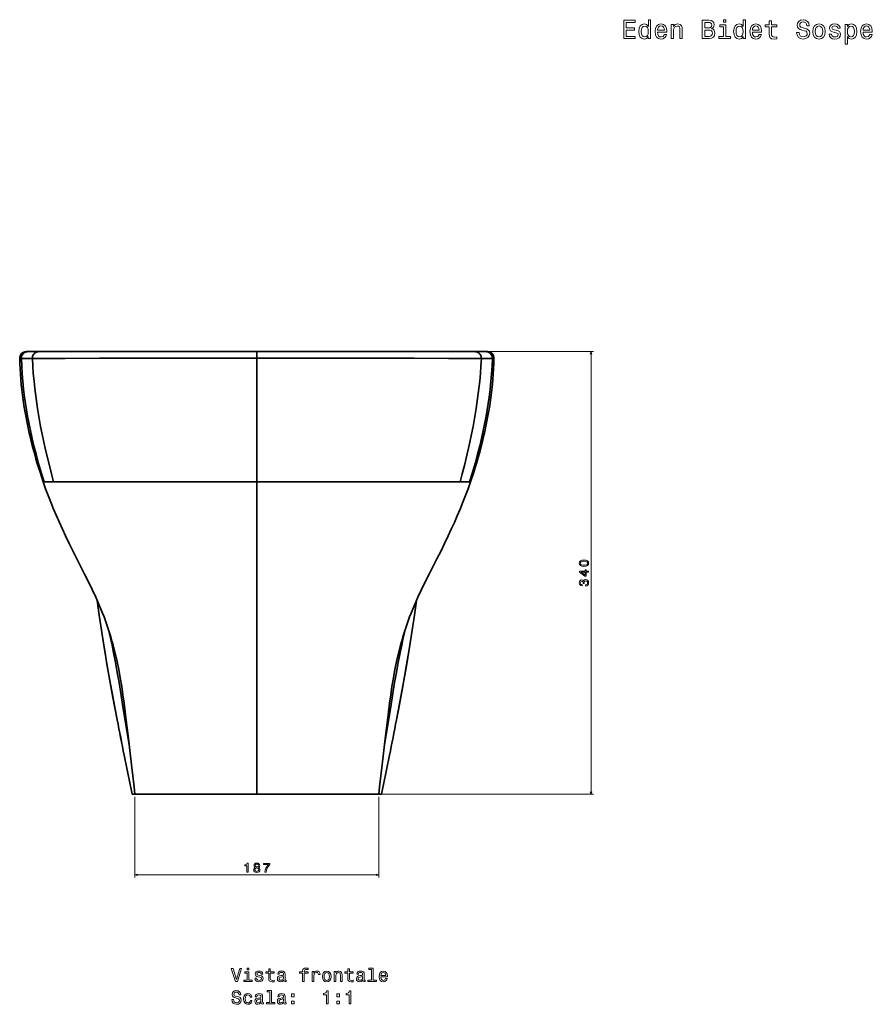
# Model space of a CAD drawing. Extents: x 412 to 1722, y -10 to 1563.
# Tile 3 of 4: x 412 to 1067, y 807 to 1563. Entities that reach past the tile are written whole.
import ezdxf

# ---------------------------------------------------------------- set-up
doc = ezdxf.new("R2010")
doc.units = 0

msp = doc.modelspace()

# ---------------------------------------------------------------- linework, layer by layer
at = {"color": 7, "lineweight": 35, "ltscale": 0.031511}
for p, q in [((413.61, 1302.79), (412.35, 1302.83)), ((412.35, 1302.83), (413.61, 1302.79)), ((775.39, 1302.79), (776.65, 1302.83)), ((776.65, 1302.83), (775.39, 1302.79))]:
    msp.add_line(p, q, dxfattribs=at)
at = {"color": 7, "lineweight": 35, "ltscale": 0.00017395}
for p, q in [((417.34, 1307.95), (417.35, 1307.95)), ((417.34, 1307.95), (417.35, 1307.95)), ((771.66, 1307.95), (771.65, 1307.95)), ((771.66, 1307.95), (771.65, 1307.95))]:
    msp.add_line(p, q, dxfattribs=at)
at = {"color": 7, "lineweight": 35, "ltscale": 0.001826}
for p, q in [((417.34, 1307.95), (417.42, 1307.95)), ((771.66, 1307.95), (771.58, 1307.95))]:
    msp.add_line(p, q, dxfattribs=at)
at = {"color": 7, "lineweight": 35, "ltscale": 0.042068}
msp.add_line((417.35, 1307.95), (419.03, 1307.95), dxfattribs=at)
at = {"color": 7, "lineweight": 35, "ltscale": 0.067277}
msp.add_line((420.04, 1307.95), (417.35, 1307.95), dxfattribs=at)
at = {"color": 7, "lineweight": 35, "ltscale": 0.016321}
msp.add_line((418.59, 1307.95), (417.94, 1307.95), dxfattribs=at)
at = {"color": 7, "lineweight": 35, "ltscale": 0.208732}
for p, q in [((426.94, 1307.95), (418.59, 1307.95)), ((418.59, 1307.95), (426.94, 1307.95))]:
    msp.add_line(p, q, dxfattribs=at)
at = {"color": 7, "lineweight": 35, "ltscale": 0.03702}
msp.add_line((421.52, 1307.95), (420.04, 1307.95), dxfattribs=at)
at = {"color": 7, "lineweight": 35, "ltscale": 0.000750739}
msp.add_line((421.49, 1307.95), (421.52, 1307.95), dxfattribs=at)
at = {"color": 7, "lineweight": 35, "ltscale": 0.000749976}
msp.add_line((421.49, 1307.95), (421.52, 1307.95), dxfattribs=at)
at = {"color": 7, "lineweight": 35, "ltscale": 0.42083}
for p, q in [((438.35, 1307.95), (421.52, 1307.95)), ((750.65, 1307.95), (767.48, 1307.95))]:
    msp.add_line(p, q, dxfattribs=at)
at = {"color": 7, "lineweight": 35, "ltscale": 0.043826}
msp.add_line((428.69, 1307.95), (426.94, 1307.95), dxfattribs=at)
at = {"color": 7, "lineweight": 35}
for p, q in [((426.94, 1307.95), (594.5, 1307.95)), ((467.27, 1307.95), (438.35, 1307.95)), ((449.9, 1307.95), (594.5, 1307.95)), ((549.22, 1307.95), (454.58, 1307.95)), ((477.51, 1307.95), (594.5, 1307.95)), ((594.5, 1307.95), (492.89, 1307.95)), ((594.5, 1307.95), (549.22, 1307.95)), ((739.1, 1307.95), (594.5, 1307.95)), ((594.5, 1307.95), (639.78, 1307.95)), ((594.5, 1307.95), (711.49, 1307.95)), ((762.06, 1307.95), (594.5, 1307.95)), ((594.5, 1302.89), (594.5, 1207.95)), ((594.5, 1302.89), (594.5, 1207.95)), ((677.81, 1307.95), (630.47, 1307.95)), ((639.78, 1307.95), (734.42, 1307.95)), ((721.73, 1307.95), (750.65, 1307.95)), ((438.39, 1207.95), (594.5, 1207.95)), ((594.5, 1207.95), (438.39, 1207.95)), ((750.61, 1207.95), (594.5, 1207.95)), ((594.5, 967.95), (594.5, 1207.95)), ((594.5, 967.95), (594.5, 1207.95)), ((594.5, 1207.95), (750.61, 1207.95)), ((500.89, 967.95), (527.71, 967.95)), ((527.71, 967.95), (500.89, 967.95)), ((527.71, 967.95), (594.5, 967.95)), ((594.5, 967.95), (527.71, 967.95)), ((594.5, 967.95), (661.29, 967.95)), ((594.5, 967.95), (661.29, 967.95)), ((661.29, 967.95), (688, 967.95)), ((661.29, 967.95), (688.11, 967.95))]:
    msp.add_line(p, q, dxfattribs=at)
at = {"color": 7, "lineweight": 35, "ltscale": 0.080019}
msp.add_line((433.05, 1307.95), (429.85, 1307.95), dxfattribs=at)
at = {"color": 7, "lineweight": 35, "ltscale": 0.351453}
msp.add_line((448.81, 1307.95), (434.75, 1307.95), dxfattribs=at)
at = {"color": 7, "lineweight": 35, "ltscale": 0.000929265}
for p, q in [((454.61, 1307.95), (454.58, 1307.95)), ((454.58, 1307.95), (454.61, 1307.95)), ((734.42, 1307.95), (734.39, 1307.95)), ((734.39, 1307.95), (734.42, 1307.95))]:
    msp.add_line(p, q, dxfattribs=at)
at = {"color": 7, "lineweight": 35, "ltscale": 0.256163}
for p, q in [((467.27, 1307.95), (477.51, 1307.95)), ((711.49, 1307.95), (721.73, 1307.95))]:
    msp.add_line(p, q, dxfattribs=at)
at = {"color": 7, "lineweight": 35, "ltscale": 0.069872}
msp.add_line((479.01, 1307.95), (476.22, 1307.95), dxfattribs=at)
at = {"color": 7, "lineweight": 35, "ltscale": 0.4375}
for p, q in [((577, 1307.95), (594.5, 1307.95)), ((594.5, 1307.95), (612, 1307.95))]:
    msp.add_line(p, q, dxfattribs=at)
at = {"color": 7, "lineweight": 35, "ltscale": 0.435089}
msp.add_line((611.9, 1307.95), (594.5, 1307.95), dxfattribs=at)
at = {"color": 7, "lineweight": 35, "ltscale": 0.126401}
msp.add_line((594.5, 1302.89), (594.5, 1307.95), dxfattribs=at)
msp.add_line((594.5, 1302.89), (594.5, 1307.95), dxfattribs=at)
at = {"color": 7, "lineweight": 35, "ltscale": 0.148174}
msp.add_line((696.12, 1307.95), (690.19, 1307.95), dxfattribs=at)
at = {"color": 7, "lineweight": 35, "ltscale": 0.133913}
msp.add_line((712.78, 1307.95), (707.43, 1307.95), dxfattribs=at)
at = {"color": 7, "lineweight": 35, "ltscale": 0.053018}
msp.add_line((724.98, 1307.95), (722.86, 1307.95), dxfattribs=at)
at = {"color": 7, "lineweight": 35, "ltscale": 0.045717}
msp.add_line((738.07, 1307.95), (736.24, 1307.95), dxfattribs=at)
at = {"color": 7, "lineweight": 35, "ltscale": 0.365387}
msp.add_line((754.81, 1307.95), (740.19, 1307.95), dxfattribs=at)
at = {"color": 7, "lineweight": 13}
for p, q in [((752.65, 1307.95), (853.17, 1307.95)), ((851.17, 967.95), (851.17, 1307.95)), ((690.11, 967.95), (853.17, 967.95))]:
    msp.add_line(p, q, dxfattribs=at)
at = {"color": 7, "lineweight": 35, "ltscale": 0.057973}
msp.add_line((758.28, 1307.95), (755.96, 1307.95), dxfattribs=at)
at = {"color": 7, "lineweight": 35, "ltscale": 0.043835}
msp.add_line((762.06, 1307.95), (760.31, 1307.95), dxfattribs=at)
at = {"color": 7, "lineweight": 35, "ltscale": 0.208731}
msp.add_line((770.41, 1307.95), (762.06, 1307.95), dxfattribs=at)
at = {"color": 7, "lineweight": 35, "ltscale": 0.077869}
msp.add_line((770.41, 1307.95), (767.29, 1307.95), dxfattribs=at)
at = {"color": 7, "lineweight": 35, "ltscale": 0.037021}
msp.add_line((767.48, 1307.95), (768.96, 1307.95), dxfattribs=at)
at = {"color": 7, "lineweight": 35, "ltscale": 0.067276}
msp.add_line((768.96, 1307.95), (771.65, 1307.95), dxfattribs=at)
at = {"color": 7, "lineweight": 35, "ltscale": 0.031137}
msp.add_line((770.41, 1307.95), (771.65, 1307.95), dxfattribs=at)
at = {"color": 7, "lineweight": 35, "ltscale": 0.00312}
msp.add_line((771.6, 1307.95), (771.48, 1307.95), dxfattribs=at)
at = {"color": 7, "lineweight": 35, "ltscale": 0.019283}
for p, q in [((430.4, 1207.95), (431.17, 1207.95)), ((758.6, 1207.95), (757.83, 1207.95))]:
    msp.add_line(p, q, dxfattribs=at)
at = {"color": 7, "lineweight": 35, "ltscale": 0.019281}
for p, q in [((431.17, 1207.95), (430.4, 1207.95)), ((757.83, 1207.95), (758.6, 1207.95))]:
    msp.add_line(p, q, dxfattribs=at)
at = {"color": 7, "lineweight": 35, "ltscale": 0.18054}
for p, q in [((431.17, 1207.95), (438.39, 1207.95)), ((438.39, 1207.95), (431.17, 1207.95))]:
    msp.add_line(p, q, dxfattribs=at)
at = {"color": 7, "lineweight": 35, "ltscale": 0.180539}
for p, q in [((757.83, 1207.95), (750.61, 1207.95)), ((750.61, 1207.95), (757.83, 1207.95))]:
    msp.add_line(p, q, dxfattribs=at)
at = {"color": 7, "lineweight": 35, "ltscale": 0.055467}
for p, q in [((498.67, 967.95), (500.89, 967.95)), ((500.89, 967.95), (498.67, 967.95)), ((688.11, 967.95), (690.33, 967.95)), ((688.11, 967.95), (690.33, 967.95))]:
    msp.add_line(p, q, dxfattribs=at)
at = {"color": 8, "lineweight": 13}
for p, q in [((500.89, 965.95), (500.89, 903.98)), ((688.11, 965.95), (688.11, 903.98)), ((500.89, 905.98), (688.11, 905.98))]:
    msp.add_line(p, q, dxfattribs=at)
at = {"color": 7, "lineweight": 35, "ltscale": 0.067914}
msp.add_line((544.14, 967.95), (541.43, 967.95), dxfattribs=at)
at = {"color": 7, "lineweight": 35, "ltscale": 0.096626}
msp.add_line((570.59, 967.95), (566.73, 967.95), dxfattribs=at)
at = {"color": 7, "lineweight": 35, "ltscale": 0.096637}
msp.add_line((618.41, 967.95), (622.27, 967.95), dxfattribs=at)
at = {"color": 7, "lineweight": 35, "ltscale": 0.067906}
msp.add_line((644.86, 967.95), (647.57, 967.95), dxfattribs=at)
at = {"color": 7, "lineweight": 13}
for points in [[(876.34, 1548.52), (885.21, 1548.52), (885.21, 1550.21), (878.19, 1550.21), (878.19, 1554.95), (884.45, 1554.95), (884.45, 1556.63), (878.19, 1556.63), (878.19, 1560.82), (885.05, 1560.82), (885.05, 1562.52), (876.34, 1562.52)], [(895.2, 1550.19), (895.2, 1548.52), (896.97, 1548.52), (896.97, 1563), (895.22, 1563), (895.22, 1557.7), (893.87, 1559.23), (893.04, 1559.59), (892.09, 1559.73), (890.38, 1559.33), (889.04, 1558.2), (888.18, 1556.39), (887.87, 1553.95), (888.18, 1551.5), (889.04, 1549.67), (890.38, 1548.52), (892.09, 1548.14), (893.04, 1548.28), (893.89, 1548.64)], [(902.24, 1553.42), (909.34, 1553.42), (909.36, 1554.25), (909.04, 1556.57), (908.15, 1558.3), (906.74, 1559.35), (904.86, 1559.73), (903.02, 1559.33), (901.61, 1558.2), (900.7, 1556.37), (900.38, 1553.95), (900.68, 1551.46), (901.59, 1549.65), (902.98, 1548.52), (904.8, 1548.14), (906.37, 1548.4), (907.66, 1549.08), (908.61, 1550.17), (909.16, 1551.63), (907.4, 1551.63), (907.04, 1550.82), (906.51, 1550.21), (905.02, 1549.73), (903.87, 1549.95), (903, 1550.66), (902.44, 1551.81), (902.24, 1553.36)], [(912.83, 1548.52), (914.6, 1548.52), (914.6, 1554.77), (914.79, 1556.2), (915.37, 1557.25), (916.28, 1557.9), (917.49, 1558.14), (918.46, 1557.94), (919.06, 1557.39), (919.36, 1556.49), (919.47, 1555.28), (919.47, 1548.52), (921.24, 1548.52), (921.24, 1555.64), (921.16, 1557.07), (920.8, 1558.26), (919.61, 1559.35), (917.75, 1559.73), (916.72, 1559.59), (915.85, 1559.21), (915.11, 1558.56), (914.52, 1557.7), (914.52, 1559.35), (912.83, 1559.35)], [(943.81, 1556.08), (945.23, 1557.25), (945.59, 1558.04), (945.71, 1559.01), (945.45, 1560.52), (944.66, 1561.61), (943.39, 1562.28), (941.62, 1562.52), (936.63, 1562.52), (936.63, 1548.52), (941.9, 1548.52), (943.77, 1548.8), (945.17, 1549.63), (946.03, 1550.94), (946.34, 1552.71), (946.15, 1553.9), (945.67, 1554.89), (944.88, 1555.62)], [(941.23, 1556.71), (938.49, 1556.71), (938.49, 1560.84), (941.39, 1560.84), (942.48, 1560.72), (943.25, 1560.36), (943.71, 1559.73), (943.87, 1558.81), (943.69, 1557.88), (943.21, 1557.23), (942.38, 1556.83)], [(954.69, 1550.01), (954.69, 1558.99), (950.13, 1558.99), (950.13, 1557.48), (952.91, 1557.48), (952.91, 1550.01), (949.28, 1550.01), (949.28, 1548.52), (958.36, 1548.52), (958.36, 1550.01)], [(954.75, 1563), (952.87, 1563), (952.87, 1560.99), (954.75, 1560.99)], [(968.06, 1550.19), (968.06, 1548.52), (969.84, 1548.52), (969.84, 1563), (968.08, 1563), (968.08, 1557.7), (966.73, 1559.23), (965.9, 1559.59), (964.96, 1559.73), (963.24, 1559.33), (961.91, 1558.2), (961.04, 1556.39), (960.74, 1553.95), (961.04, 1551.5), (961.91, 1549.67), (963.24, 1548.52), (964.96, 1548.14), (965.9, 1548.28), (966.75, 1548.64)], [(975.1, 1553.42), (982.2, 1553.42), (982.22, 1554.25), (981.9, 1556.57), (981.01, 1558.3), (979.6, 1559.35), (977.72, 1559.73), (975.89, 1559.33), (974.48, 1558.2), (973.57, 1556.37), (973.25, 1553.95), (973.55, 1551.46), (974.46, 1549.65), (975.85, 1548.52), (977.66, 1548.14), (979.24, 1548.4), (980.53, 1549.08), (981.48, 1550.17), (982.02, 1551.63), (980.27, 1551.63), (979.9, 1550.82), (979.38, 1550.21), (977.89, 1549.73), (976.74, 1549.95), (975.87, 1550.66), (975.3, 1551.81), (975.1, 1553.36)], [(988.07, 1557.48), (988.07, 1552.05), (988.19, 1550.29), (988.76, 1549.08), (989.89, 1548.38), (991.81, 1548.14), (993.9, 1548.24), (993.9, 1549.77), (992.37, 1549.65), (990.98, 1549.81), (990.23, 1550.31), (989.91, 1551.16), (989.85, 1552.35), (989.85, 1557.48), (993.9, 1557.48), (993.9, 1558.99), (989.85, 1558.99), (989.85, 1562.16), (988.07, 1562.16), (988.07, 1558.99), (985.01, 1558.99), (985.01, 1557.48)], [(1010.97, 1553.14), (1009.13, 1553.14), (1009.54, 1551), (1010.55, 1549.43), (1012.1, 1548.48), (1014.2, 1548.14), (1016.28, 1548.46), (1017.83, 1549.35), (1018.82, 1550.74), (1019.18, 1552.57), (1018.88, 1554.23), (1018.03, 1555.3), (1016.66, 1556), (1014.82, 1556.53), (1013.25, 1556.91), (1012.22, 1557.35), (1011.64, 1558), (1011.45, 1559.01), (1011.64, 1559.92), (1012.16, 1560.6), (1012.97, 1561.07), (1014.08, 1561.23), (1015.21, 1561.03), (1016.09, 1560.48), (1016.68, 1559.57), (1016.96, 1558.34), (1018.8, 1558.34), (1018.8, 1558.38), (1018.47, 1560.28), (1017.53, 1561.69), (1016.03, 1562.58), (1014.02, 1562.88), (1012.2, 1562.58), (1010.79, 1561.73), (1009.88, 1560.42), (1009.56, 1558.73), (1009.82, 1557.21), (1010.59, 1556.18), (1011.8, 1555.5), (1013.45, 1554.97), (1015.09, 1554.51), (1016.32, 1554.07), (1017.06, 1553.42), (1017.32, 1552.37), (1017.08, 1551.3), (1016.46, 1550.5), (1015.51, 1549.99), (1014.28, 1549.83), (1012.91, 1550.05), (1011.86, 1550.7), (1011.19, 1551.75)], [(1021.6, 1553.93), (1021.92, 1551.46), (1022.85, 1549.65), (1024.32, 1548.52), (1026.3, 1548.14), (1028.26, 1548.52), (1029.73, 1549.63), (1030.66, 1551.44), (1031, 1553.93), (1030.66, 1556.39), (1029.73, 1558.22), (1028.26, 1559.33), (1026.3, 1559.73), (1024.32, 1559.33), (1022.85, 1558.2), (1021.92, 1556.39)], [(1039.57, 1554.83), (1037.86, 1555.24), (1036.59, 1555.7), (1036.17, 1556.65), (1036.29, 1557.31), (1036.71, 1557.8), (1037.4, 1558.1), (1038.38, 1558.22), (1039.33, 1558.1), (1040.08, 1557.74), (1040.56, 1557.19), (1040.77, 1556.47), (1042.5, 1556.47), (1042.5, 1556.51), (1042.2, 1557.82), (1041.37, 1558.85), (1040.08, 1559.49), (1038.38, 1559.73), (1036.67, 1559.49), (1035.42, 1558.83), (1034.63, 1557.84), (1034.39, 1556.59), (1034.57, 1555.38), (1035.14, 1554.53), (1036.06, 1553.93), (1037.42, 1553.5), (1039.39, 1553.02), (1040.6, 1552.51), (1040.93, 1552.11), (1041.05, 1551.5), (1040.87, 1550.76), (1040.38, 1550.19), (1039.6, 1549.83), (1038.55, 1549.71), (1037.44, 1549.83), (1036.63, 1550.25), (1036.08, 1550.94), (1035.86, 1551.89), (1034.15, 1551.89), (1034.43, 1550.27), (1035.26, 1549.1), (1036.57, 1548.4), (1038.38, 1548.14), (1040.28, 1548.4), (1041.67, 1549.1), (1042.52, 1550.23), (1042.82, 1551.71), (1042.6, 1552.98), (1041.98, 1553.84), (1040.95, 1554.41)], [(1048.09, 1557.68), (1048.09, 1559.35), (1046.31, 1559.35), (1046.31, 1544.32), (1048.09, 1544.32), (1048.09, 1550.17), (1048.71, 1549.22), (1049.42, 1548.6), (1051.19, 1548.14), (1052.89, 1548.52), (1054.22, 1549.67), (1055.09, 1551.48), (1055.41, 1553.95), (1055.09, 1556.39), (1054.22, 1558.2), (1052.89, 1559.33), (1051.19, 1559.73), (1050.23, 1559.61), (1049.4, 1559.23), (1048.69, 1558.58)], [(1060.11, 1553.42), (1067.21, 1553.42), (1067.23, 1554.25), (1066.91, 1556.57), (1066.02, 1558.3), (1064.61, 1559.35), (1062.73, 1559.73), (1060.9, 1559.33), (1059.49, 1558.2), (1058.58, 1556.37), (1058.26, 1553.95), (1058.56, 1551.46), (1059.47, 1549.65), (1060.86, 1548.52), (1062.67, 1548.14), (1064.25, 1548.4), (1065.54, 1549.08), (1066.49, 1550.17), (1067.03, 1551.63), (1065.28, 1551.63), (1064.91, 1550.82), (1064.39, 1550.21), (1062.89, 1549.73), (1061.74, 1549.95), (1060.88, 1550.66), (1060.31, 1551.81), (1060.11, 1553.36)], [(892.39, 1558.14), (893.56, 1557.86), (894.45, 1557.07), (894.98, 1555.76), (895.18, 1553.95), (894.98, 1552.11), (894.45, 1550.8), (893.56, 1549.99), (892.39, 1549.73), (891.28, 1549.99), (890.44, 1550.8), (889.87, 1552.13), (889.69, 1553.95), (889.87, 1555.74), (890.44, 1557.05), (891.28, 1557.86)], [(902.24, 1554.91), (902.46, 1556.31), (903, 1557.33), (903.83, 1557.96), (904.92, 1558.18), (905.99, 1557.96), (906.82, 1557.33), (907.32, 1556.31), (907.5, 1554.91)], [(941.68, 1550.19), (938.49, 1550.19), (938.49, 1555.01), (941.49, 1555.01), (942.77, 1554.87), (943.67, 1554.45), (944.22, 1553.72), (944.4, 1552.67), (944.22, 1551.56), (943.71, 1550.8), (942.87, 1550.33)], [(965.26, 1558.14), (966.43, 1557.86), (967.32, 1557.07), (967.84, 1555.76), (968.04, 1553.95), (967.84, 1552.11), (967.32, 1550.8), (966.43, 1549.99), (965.26, 1549.73), (964.15, 1549.99), (963.3, 1550.8), (962.74, 1552.13), (962.55, 1553.95), (962.74, 1555.74), (963.3, 1557.05), (964.15, 1557.86)], [(975.1, 1554.91), (975.32, 1556.31), (975.87, 1557.33), (976.7, 1557.96), (977.79, 1558.18), (978.85, 1557.96), (979.68, 1557.33), (980.19, 1556.31), (980.37, 1554.91)], [(1023.42, 1553.95), (1023.6, 1555.76), (1024.16, 1557.07), (1025.07, 1557.88), (1026.3, 1558.16), (1027.51, 1557.88), (1028.42, 1557.09), (1028.98, 1555.76), (1029.19, 1553.95), (1028.98, 1552.11), (1028.42, 1550.78), (1027.51, 1549.97), (1026.3, 1549.71), (1025.07, 1549.97), (1024.16, 1550.78), (1023.6, 1552.11)], [(1050.89, 1549.73), (1049.7, 1549.99), (1048.83, 1550.8), (1048.29, 1552.11), (1048.11, 1553.95), (1048.29, 1555.76), (1048.83, 1557.07), (1049.7, 1557.86), (1050.89, 1558.14), (1051.98, 1557.86), (1052.85, 1557.05), (1053.39, 1555.74), (1053.6, 1553.95), (1053.39, 1552.13), (1052.85, 1550.8), (1051.98, 1549.99)], [(1060.11, 1554.91), (1060.33, 1556.31), (1060.88, 1557.33), (1061.7, 1557.96), (1062.79, 1558.18), (1063.86, 1557.96), (1064.69, 1557.33), (1065.19, 1556.31), (1065.38, 1554.91)], [(845.75, 1142.99), (847.33, 1143.14), (848.46, 1143.61), (849.15, 1144.37), (849.37, 1145.42), (849.15, 1146.46), (848.46, 1147.21), (847.33, 1147.68), (845.75, 1147.84), (844.17, 1147.68), (843.55, 1147.48), (843.03, 1147.21), (842.35, 1146.46), (842.12, 1145.42), (842.35, 1144.37), (843.04, 1143.61), (844.17, 1143.14)], [(845.75, 1143.95), (844.53, 1144.04), (843.65, 1144.29), (843.13, 1144.74), (842.95, 1145.42), (843.13, 1146.08), (843.65, 1146.54), (844.53, 1146.79), (845.75, 1146.87), (846.98, 1146.79), (847.86, 1146.54), (848.37, 1146.08), (848.54, 1145.42), (848.37, 1144.74), (847.86, 1144.29), (846.98, 1144.04)], [(849.17, 1138.5), (849.17, 1139.41), (847.43, 1139.41), (847.43, 1140.41), (846.62, 1140.41), (846.62, 1139.41), (842.32, 1139.41), (842.32, 1138.49), (846.54, 1135.42), (847.43, 1135.42), (847.43, 1138.5)], [(846.62, 1136.27), (843.49, 1138.5), (846.62, 1138.5)], [(846.97, 1127.93), (847.04, 1127.93), (848.01, 1128.09), (848.73, 1128.57), (849.2, 1129.31), (849.37, 1130.3), (849.2, 1131.35), (848.75, 1132.14), (848.05, 1132.64), (847.14, 1132.82), (846.54, 1132.74), (846.06, 1132.52), (845.69, 1132.16), (845.41, 1131.67), (844.87, 1132.33), (844, 1132.56), (843.22, 1132.41), (842.62, 1131.98), (842.25, 1131.27), (842.12, 1130.3), (842.28, 1129.39), (842.72, 1128.7), (843.43, 1128.24), (844.37, 1128.09), (844.44, 1128.09), (844.44, 1128.99), (843.79, 1129.07), (843.33, 1129.33), (843.04, 1129.76), (842.94, 1130.35), (843.02, 1130.88), (843.24, 1131.26), (843.58, 1131.49), (844.04, 1131.58), (844.54, 1131.49), (844.87, 1131.25), (845.07, 1130.83), (845.13, 1130.25), (845.12, 1129.86), (845.92, 1129.86), (845.9, 1130.35), (845.99, 1130.99), (846.23, 1131.46), (846.62, 1131.74), (847.14, 1131.84), (847.72, 1131.73), (848.16, 1131.44), (848.43, 1130.98), (848.52, 1130.36), (848.42, 1129.73), (848.12, 1129.26), (847.63, 1128.97), (846.97, 1128.86)], [(581.34, 834.08), (578.84, 825.57), (576.26, 834.08), (574.89, 834.08), (578.12, 824.07), (579.56, 824.07), (582.71, 834.08)], [(588.45, 834.41), (587.11, 834.41), (587.11, 832.97), (588.45, 832.97)], [(603.58, 830.47), (603.58, 826.59), (603.66, 825.34), (604.07, 824.47), (604.87, 823.97), (606.24, 823.8), (607.74, 823.87), (607.74, 824.96), (606.65, 824.88), (605.65, 824.99), (605.12, 825.35), (604.89, 825.96), (604.85, 826.81), (604.85, 830.47), (607.74, 830.47), (607.74, 831.55), (604.85, 831.55), (604.85, 833.81), (603.58, 833.81), (603.58, 831.55), (601.39, 831.55), (601.39, 830.47)], [(629.66, 830.47), (629.66, 824.07), (630.93, 824.07), (630.93, 830.47), (633.81, 830.47), (633.81, 831.55), (630.93, 831.55), (630.93, 832.02), (631.03, 832.6), (631.36, 832.99), (631.92, 833.22), (632.73, 833.31), (633.81, 833.25), (633.81, 834.34), (632.44, 834.41), (631.2, 834.29), (630.34, 833.9), (629.82, 833.22), (629.66, 832.25), (629.66, 831.55), (627.34, 831.55), (627.34, 830.47)], [(664.3, 830.47), (664.3, 826.59), (664.38, 825.34), (664.79, 824.47), (665.6, 823.97), (666.96, 823.8), (668.46, 823.87), (668.46, 824.96), (667.37, 824.88), (666.37, 824.99), (665.84, 825.35), (665.61, 825.96), (665.57, 826.81), (665.57, 830.47), (668.46, 830.47), (668.46, 831.55), (665.57, 831.55), (665.57, 833.81), (664.3, 833.81), (664.3, 831.55), (662.11, 831.55), (662.11, 830.47)], [(682.47, 833.35), (682.47, 825.14), (679.86, 825.14), (679.86, 824.07), (686.33, 824.07), (686.33, 825.14), (683.74, 825.14), (683.74, 834.41), (680.48, 834.41), (680.48, 833.35)], [(588.4, 825.14), (588.4, 831.55), (585.15, 831.55), (585.15, 830.47), (587.14, 830.47), (587.14, 825.14), (584.54, 825.14), (584.54, 824.07), (591.03, 824.07), (591.03, 825.14)], [(596.99, 828.58), (595.77, 828.87), (594.86, 829.2), (594.56, 829.88), (594.64, 830.35), (594.95, 830.7), (595.44, 830.91), (596.14, 831), (596.82, 830.91), (597.35, 830.65), (597.7, 830.27), (597.84, 829.75), (599.08, 829.75), (599.08, 829.78), (598.87, 830.71), (598.28, 831.45), (597.35, 831.91), (596.14, 832.08), (594.92, 831.91), (594.02, 831.43), (593.46, 830.73), (593.29, 829.83), (593.42, 828.97), (593.82, 828.36), (594.49, 827.93), (595.45, 827.63), (596.86, 827.28), (597.73, 826.92), (597.96, 826.63), (598.04, 826.2), (597.91, 825.67), (597.57, 825.27), (597.01, 825.01), (596.26, 824.92), (595.47, 825.01), (594.89, 825.31), (594.5, 825.8), (594.34, 826.48), (593.12, 826.48), (593.32, 825.32), (593.91, 824.49), (594.85, 823.98), (596.14, 823.8), (597.5, 823.98), (598.49, 824.49), (599.1, 825.29), (599.31, 826.35), (599.15, 827.25), (598.71, 827.87), (597.97, 828.28)], [(615.15, 825.08), (615.15, 825.03), (615.22, 824.54), (615.44, 824.2), (616.34, 823.92), (617.05, 824.04), (617.05, 825.02), (616.75, 824.98), (616.34, 825.16), (616.27, 825.74), (616.27, 829.75), (616.1, 830.77), (615.6, 831.49), (614.72, 831.92), (613.48, 832.08), (612.27, 831.91), (611.37, 831.42), (610.81, 830.65), (610.62, 829.65), (610.62, 829.56), (611.76, 829.56), (611.86, 830.16), (612.18, 830.6), (612.7, 830.86), (613.43, 830.96), (614.14, 830.88), (614.64, 830.67), (614.95, 830.29), (615.05, 829.78), (614.99, 829.17), (614.76, 828.87), (614.18, 828.72), (613.1, 828.61), (611.86, 828.35), (610.98, 827.89), (610.47, 827.17), (610.31, 826.1), (610.45, 825.15), (610.9, 824.44), (611.62, 824), (612.61, 823.84), (613.95, 824.14)], [(615, 826.78), (614.83, 826.03), (614.37, 825.45), (613.68, 825.08), (612.83, 824.95), (612.28, 825.02), (611.89, 825.25), (611.65, 825.65), (611.57, 826.22), (611.63, 826.72), (611.86, 827.08), (612.79, 827.48), (613.95, 827.66), (615, 828)], [(637.05, 824.07), (638.32, 824.07), (638.32, 828.49), (638.45, 829.56), (638.84, 830.32), (639.47, 830.78), (640.32, 830.94), (640.96, 830.84), (641.43, 830.55), (641.72, 830.06), (641.82, 829.4), (643.1, 829.4), (642.93, 830.57), (642.45, 831.4), (641.66, 831.91), (640.58, 832.08), (639.85, 831.97), (639.21, 831.68), (638.65, 831.19), (638.2, 830.52), (638.2, 831.81), (637.05, 831.81)], [(644.87, 827.93), (645.11, 826.17), (645.77, 824.88), (646.82, 824.07), (648.23, 823.8), (649.63, 824.07), (650.68, 824.86), (651.34, 826.16), (651.59, 827.93), (651.34, 829.69), (650.68, 831), (649.63, 831.79), (648.23, 832.08), (646.82, 831.79), (645.77, 830.99), (645.11, 829.69)], [(646.17, 827.95), (646.3, 829.24), (646.7, 830.18), (647.35, 830.75), (648.23, 830.96), (649.1, 830.75), (649.74, 830.19), (650.15, 829.24), (650.29, 827.95), (650.15, 826.63), (649.74, 825.68), (649.1, 825.11), (648.23, 824.92), (647.35, 825.11), (646.7, 825.68), (646.3, 826.63)], [(653.92, 824.07), (655.19, 824.07), (655.19, 828.54), (655.32, 829.56), (655.74, 830.31), (656.39, 830.77), (657.25, 830.94), (657.94, 830.8), (658.38, 830.41), (658.59, 829.76), (658.66, 828.9), (658.66, 824.07), (659.93, 824.07), (659.93, 829.16), (659.87, 830.18), (659.62, 831.03), (658.77, 831.81), (657.44, 832.08), (656.7, 831.98), (656.09, 831.71), (655.55, 831.24), (655.13, 830.63), (655.13, 831.81), (653.92, 831.81)], [(675.87, 825.08), (675.87, 825.03), (675.94, 824.54), (676.16, 824.2), (677.06, 823.92), (677.77, 824.04), (677.77, 825.02), (677.47, 824.98), (677.06, 825.16), (676.99, 825.74), (676.99, 829.75), (676.82, 830.77), (676.32, 831.49), (675.44, 831.92), (674.2, 832.08), (672.99, 831.91), (672.09, 831.42), (671.53, 830.65), (671.34, 829.65), (671.34, 829.56), (672.48, 829.56), (672.58, 830.16), (672.9, 830.6), (673.42, 830.86), (674.15, 830.96), (674.86, 830.88), (675.36, 830.67), (675.67, 830.29), (675.77, 829.78), (675.71, 829.17), (675.48, 828.87), (674.9, 828.72), (673.82, 828.61), (672.58, 828.35), (671.7, 827.89), (671.19, 827.17), (671.03, 826.1), (671.17, 825.15), (671.62, 824.44), (672.34, 824), (673.33, 823.84), (674.67, 824.14)], [(675.72, 826.78), (675.55, 826.03), (675.09, 825.45), (674.4, 825.08), (673.55, 824.95), (673, 825.02), (672.61, 825.25), (672.37, 825.65), (672.3, 826.22), (672.35, 826.72), (672.58, 827.08), (673.51, 827.48), (674.67, 827.66), (675.72, 828)], [(689.73, 827.57), (694.8, 827.57), (694.82, 828.16), (694.59, 829.82), (693.95, 831.06), (692.94, 831.81), (691.6, 832.08), (690.29, 831.79), (689.28, 830.99), (688.64, 829.67), (688.4, 827.95), (688.62, 826.17), (689.27, 824.88), (690.26, 824.07), (691.56, 823.8), (692.68, 823.98), (693.61, 824.47), (694.28, 825.25), (694.67, 826.29), (693.42, 826.29), (693.16, 825.71), (692.79, 825.28), (691.72, 824.93), (690.9, 825.09), (690.28, 825.6), (689.87, 826.42), (689.73, 827.53)], [(689.73, 828.64), (689.89, 829.63), (690.28, 830.37), (690.87, 830.81), (691.65, 830.97), (692.41, 830.81), (693, 830.37), (693.36, 829.63), (693.49, 828.64)], [(576.56, 810.09), (575.25, 810.09), (575.54, 808.56), (576.26, 807.44), (577.37, 806.76), (578.87, 806.52), (580.35, 806.75), (581.46, 807.38), (582.17, 808.38), (582.43, 809.69), (582.21, 810.87), (581.6, 811.63), (580.62, 812.14), (579.31, 812.51), (578.19, 812.79), (577.45, 813.1), (577.04, 813.56), (576.91, 814.29), (577.04, 814.93), (577.41, 815.42), (577.99, 815.75), (578.78, 815.87), (579.59, 815.73), (580.22, 815.34), (580.64, 814.69), (580.84, 813.81), (582.15, 813.81), (582.15, 813.84), (581.92, 815.19), (581.24, 816.2), (580.18, 816.84), (578.74, 817.05), (577.44, 816.84), (576.43, 816.23), (575.78, 815.29), (575.55, 814.08), (575.74, 813), (576.29, 812.27), (577.15, 811.78), (578.33, 811.4), (579.5, 811.07), (580.38, 810.75), (580.91, 810.29), (581.1, 809.54), (580.93, 808.78), (580.48, 808.2), (579.8, 807.84), (578.92, 807.73), (577.94, 807.89), (577.19, 808.35), (576.72, 809.1)], [(604.4, 816.07), (604.4, 807.86), (601.79, 807.86), (601.79, 806.79), (608.26, 806.79), (608.26, 807.86), (605.67, 807.86), (605.67, 817.14), (602.41, 817.14), (602.41, 816.07)], [(589.46, 811.97), (590.71, 811.97), (590.45, 813.12), (589.83, 814.03), (588.87, 814.59), (587.61, 814.8), (586.23, 814.52), (585.18, 813.71), (584.51, 812.4), (584.28, 810.64), (584.5, 808.9), (585.15, 807.6), (586.17, 806.79), (587.57, 806.52), (588.81, 806.73), (589.77, 807.34), (590.44, 808.29), (590.72, 809.56), (589.51, 809.56), (589.3, 808.75), (588.89, 808.15), (588.32, 807.77), (587.61, 807.66), (586.73, 807.84), (586.1, 808.42), (585.71, 809.36), (585.58, 810.68), (585.71, 811.98), (586.11, 812.92), (586.76, 813.49), (587.61, 813.69), (588.36, 813.56), (588.92, 813.23), (589.3, 812.69)], [(597.8, 807.8), (597.8, 807.76), (597.87, 807.27), (598.09, 806.92), (599, 806.65), (599.7, 806.76), (599.7, 807.74), (599.4, 807.7), (599, 807.89), (598.92, 808.46), (598.92, 812.47), (598.75, 813.49), (598.25, 814.21), (597.37, 814.65), (596.13, 814.8), (594.92, 814.63), (594.02, 814.14), (593.46, 813.38), (593.28, 812.37), (593.28, 812.28), (594.41, 812.28), (594.51, 812.89), (594.83, 813.32), (595.35, 813.58), (596.09, 813.68), (596.79, 813.61), (597.3, 813.39), (597.6, 813.02), (597.7, 812.5), (597.64, 811.89), (597.41, 811.59), (596.83, 811.45), (595.75, 811.33), (594.51, 811.07), (593.64, 810.61), (593.12, 809.89), (592.96, 808.82), (593.1, 807.87), (593.55, 807.17), (594.27, 806.72), (595.26, 806.56), (596.6, 806.86)], [(597.66, 809.5), (597.48, 808.75), (597.02, 808.18), (596.33, 807.8), (595.48, 807.67), (594.93, 807.74), (594.54, 807.97), (594.3, 808.38), (594.23, 808.94), (594.28, 809.44), (594.51, 809.8), (595.44, 810.21), (596.6, 810.38), (597.66, 810.73)], [(615.15, 807.8), (615.15, 807.76), (615.22, 807.27), (615.44, 806.92), (616.34, 806.65), (617.05, 806.76), (617.05, 807.74), (616.75, 807.7), (616.34, 807.89), (616.27, 808.46), (616.27, 812.47), (616.1, 813.49), (615.6, 814.21), (614.72, 814.65), (613.48, 814.8), (612.27, 814.63), (611.37, 814.14), (610.81, 813.38), (610.62, 812.37), (610.62, 812.28), (611.76, 812.28), (611.86, 812.89), (612.18, 813.32), (612.7, 813.58), (613.43, 813.68), (614.14, 813.61), (614.64, 813.39), (614.95, 813.02), (615.05, 812.5), (614.99, 811.89), (614.76, 811.59), (614.18, 811.45), (613.1, 811.33), (611.86, 811.07), (610.98, 810.61), (610.47, 809.89), (610.31, 808.82), (610.45, 807.87), (610.9, 807.17), (611.62, 806.72), (612.61, 806.56), (613.95, 806.86)], [(615, 809.5), (614.83, 808.75), (614.37, 808.18), (613.68, 807.8), (612.83, 807.67), (612.28, 807.74), (611.89, 807.97), (611.65, 808.38), (611.57, 808.94), (611.63, 809.44), (611.86, 809.8), (612.79, 810.21), (613.95, 810.38), (615, 810.73)], [(621.21, 812.38), (623.2, 812.38), (623.2, 814.53), (621.21, 814.53)], [(647.97, 806.79), (649.28, 806.79), (649.28, 816.86), (648.3, 816.86), (648.04, 815.99), (647.53, 815.39), (646.73, 815.05), (645.64, 814.93), (645.64, 813.91), (647.97, 813.91)], [(655.91, 812.38), (657.9, 812.38), (657.9, 814.53), (655.91, 814.53)], [(665.32, 806.79), (666.63, 806.79), (666.63, 816.86), (665.65, 816.86), (665.39, 815.99), (664.87, 815.39), (664.08, 815.05), (662.99, 814.93), (662.99, 813.91), (665.32, 813.91)], [(621.21, 806.79), (623.2, 806.79), (623.2, 808.94), (621.21, 808.94)], [(655.91, 806.79), (657.9, 806.79), (657.9, 808.94), (655.91, 808.94)]]:
    msp.add_lwpolyline(points, close=True, dxfattribs=at)
at = {"color": 7, "lineweight": 35}
for points in [[(412.35, 1302.83), (412.47, 1298.8), (412.66, 1294.78), (412.9, 1290.75), (413.21, 1286.73), (413.58, 1282.7), (414, 1278.67), (414.48, 1274.65), (415.02, 1270.64), (415.61, 1266.61), (416.26, 1262.59), (416.97, 1258.59), (417.72, 1254.59), (418.53, 1250.62), (419.38, 1246.66), (420.28, 1242.72), (421.23, 1238.8), (422.26, 1234.75), (423.34, 1230.71), (424.47, 1226.71), (425.63, 1222.76), (426.78, 1218.99), (427.95, 1215.28), (430.4, 1207.95)], [(413.61, 1302.79), (413.65, 1303.59), (413.81, 1304.38), (414.1, 1305.12), (414.51, 1305.82), (415.02, 1306.44), (415.63, 1306.97), (416.31, 1307.39), (417.05, 1307.7), (417.83, 1307.89), (418.59, 1307.95)], [(413.61, 1302.79), (413.65, 1303.59), (413.81, 1304.38), (414.1, 1305.12), (414.51, 1305.82), (415.02, 1306.44), (415.63, 1306.97), (416.31, 1307.39), (417.05, 1307.7), (417.83, 1307.89), (418.59, 1307.95)], [(413.61, 1302.79), (413.86, 1296.84), (414.23, 1290.89), (414.74, 1284.95), (415.36, 1279.02), (416.1, 1273.1), (416.8, 1268.17), (417.57, 1263.26), (418.42, 1258.35), (419.1, 1254.68), (419.82, 1251.02), (421.37, 1243.73), (423.07, 1236.48), (424.91, 1229.28), (426.87, 1222.12), (428.96, 1215.01), (431.17, 1207.95)], [(422.07, 1302.69), (415.26, 1302.75), (413.61, 1302.79)], [(413.61, 1302.79), (413.86, 1296.84), (414.23, 1290.89), (414.74, 1284.95), (415.36, 1279.02), (416.1, 1273.1), (416.8, 1268.17), (417.57, 1263.26), (418.42, 1258.35), (419.1, 1254.68), (419.82, 1251.02), (421.37, 1243.73), (423.07, 1236.48), (424.91, 1229.28), (426.87, 1222.12), (428.96, 1215.01), (431.17, 1207.95)], [(413.61, 1302.79), (417.65, 1302.72), (422.07, 1302.69)], [(422.07, 1302.69), (422.09, 1303.5), (422.25, 1304.3), (422.52, 1305.06), (422.92, 1305.77), (423.42, 1306.4), (424.01, 1306.94), (424.69, 1307.38), (425.42, 1307.7), (426.19, 1307.89), (426.94, 1307.95)], [(422.07, 1302.69), (422.09, 1303.5), (422.25, 1304.3), (422.52, 1305.06), (422.92, 1305.77), (423.42, 1306.4), (424.01, 1306.94), (424.69, 1307.38), (425.42, 1307.7), (426.19, 1307.89), (426.94, 1307.95)], [(594.5, 1302.89), (537.13, 1302.87), (473.76, 1302.84), (440.44, 1302.76), (428.45, 1302.69), (422.07, 1302.69)], [(422.07, 1302.69), (429.2, 1302.7), (447.39, 1302.78), (485.22, 1302.85), (528.18, 1302.87), (582.93, 1302.89), (594.5, 1302.89)], [(422.07, 1302.69), (422.39, 1296.9), (422.81, 1291.12), (423.34, 1285.35), (423.96, 1279.58), (424.43, 1275.74), (424.94, 1271.9), (426.07, 1264.24), (427.34, 1256.6), (428.45, 1250.52), (429.65, 1244.45), (430.91, 1238.42), (431.91, 1233.91), (432.95, 1229.42), (435.11, 1220.49), (436.73, 1214.2), (438.39, 1207.95)], [(422.07, 1302.69), (422.39, 1296.9), (422.81, 1291.12), (423.34, 1285.35), (423.96, 1279.58), (424.43, 1275.74), (424.94, 1271.9), (426.07, 1264.24), (427.34, 1256.6), (428.45, 1250.52), (429.65, 1244.45), (430.91, 1238.42), (431.91, 1233.91), (432.95, 1229.42), (435.11, 1220.49), (436.73, 1214.2), (438.39, 1207.95)], [(594.5, 1302.89), (651.87, 1302.87), (715.24, 1302.84), (748.56, 1302.76), (760.55, 1302.69), (766.93, 1302.69)], [(672.99, 1302.86), (610.96, 1302.89), (594.5, 1302.89)], [(766.93, 1302.69), (759.8, 1302.7), (741.61, 1302.78), (703.78, 1302.85), (674.3, 1302.86)], [(766.93, 1302.69), (766.61, 1296.9), (766.19, 1291.12), (765.66, 1285.35), (765.04, 1279.58), (764.57, 1275.74), (764.06, 1271.9), (762.93, 1264.24), (761.66, 1256.6), (760.55, 1250.52), (759.35, 1244.45), (758.09, 1238.42), (757.09, 1233.91), (756.05, 1229.42), (753.89, 1220.49), (752.27, 1214.2), (750.61, 1207.95)], [(766.93, 1302.69), (766.61, 1296.9), (766.19, 1291.12), (765.66, 1285.35), (765.04, 1279.58), (764.57, 1275.74), (764.06, 1271.9), (762.93, 1264.24), (761.66, 1256.6), (760.55, 1250.52), (759.35, 1244.45), (758.09, 1238.42), (757.09, 1233.91), (756.05, 1229.42), (753.89, 1220.49), (752.27, 1214.2), (750.61, 1207.95)], [(775.39, 1302.79), (775.14, 1296.84), (774.77, 1290.89), (774.26, 1284.95), (773.64, 1279.02), (772.9, 1273.1), (772.2, 1268.17), (771.43, 1263.26), (770.58, 1258.35), (769.9, 1254.68), (769.18, 1251.02), (767.63, 1243.73), (765.93, 1236.48), (764.09, 1229.28), (762.13, 1222.12), (760.04, 1215.01), (757.83, 1207.95)], [(775.39, 1302.79), (775.14, 1296.84), (774.77, 1290.89), (774.26, 1284.95), (773.64, 1279.02), (772.9, 1273.1), (772.2, 1268.17), (771.43, 1263.26), (770.58, 1258.35), (769.9, 1254.68), (769.18, 1251.02), (767.63, 1243.73), (765.93, 1236.48), (764.09, 1229.28), (762.13, 1222.12), (760.04, 1215.01), (757.83, 1207.95)], [(776.65, 1302.83), (776.53, 1298.8), (776.34, 1294.78), (776.1, 1290.75), (775.79, 1286.73), (775.42, 1282.7), (775, 1278.67), (774.52, 1274.65), (773.98, 1270.64), (773.39, 1266.61), (772.74, 1262.59), (772.03, 1258.59), (771.28, 1254.59), (770.47, 1250.62), (769.62, 1246.66), (768.72, 1242.72), (767.77, 1238.8), (766.74, 1234.75), (765.66, 1230.71), (764.53, 1226.71), (763.37, 1222.76), (762.22, 1218.99), (761.05, 1215.28), (758.6, 1207.95)], [(766.93, 1302.69), (766.91, 1303.5), (766.75, 1304.3), (766.48, 1305.06), (766.08, 1305.77), (765.58, 1306.4), (764.99, 1306.94), (764.31, 1307.38), (763.58, 1307.7), (762.81, 1307.89), (762.06, 1307.95)], [(766.93, 1302.69), (766.91, 1303.5), (766.75, 1304.3), (766.48, 1305.06), (766.08, 1305.77), (765.58, 1306.4), (764.99, 1306.94), (764.31, 1307.38), (763.58, 1307.7), (762.81, 1307.89), (762.06, 1307.95)], [(766.93, 1302.69), (773.74, 1302.75), (775.39, 1302.79)], [(775.39, 1302.79), (771.35, 1302.72), (766.93, 1302.69)], [(775.39, 1302.79), (775.35, 1303.59), (775.19, 1304.38), (774.9, 1305.12), (774.49, 1305.82), (773.98, 1306.44), (773.37, 1306.97), (772.69, 1307.39), (771.95, 1307.7), (771.17, 1307.89), (770.41, 1307.95)], [(775.39, 1302.79), (775.35, 1303.59), (775.19, 1304.38), (774.9, 1305.12), (774.49, 1305.82), (773.98, 1306.44), (773.37, 1306.97), (772.69, 1307.39), (771.95, 1307.7), (771.17, 1307.89), (770.41, 1307.95)], [(430.4, 1207.95), (432.26, 1202.67), (434.21, 1197.43), (436.25, 1192.21), (438.36, 1187.01), (440.55, 1181.83), (442.81, 1176.68), (445.14, 1171.54), (447.54, 1166.41), (450.39, 1160.45), (453.3, 1154.54), (456.24, 1148.66), (462.19, 1136.94), (465.14, 1131.07), (468.03, 1125.18), (470.83, 1119.24), (472.18, 1116.23), (473.5, 1113.21), (474.77, 1110.18), (476, 1107.14), (477.17, 1104.11), (478.3, 1101.05), (479.37, 1098), (480.4, 1094.94), (481.38, 1091.86), (482.32, 1088.78), (483.22, 1085.67), (484.08, 1082.56), (484.91, 1079.44), (485.69, 1076.3), (487.14, 1069.99), (488.45, 1063.63), (489.64, 1057.24), (490.71, 1050.79), (491.68, 1044.32), (492.58, 1037.8), (493.42, 1031.26), (494.22, 1024.68), (495.61, 1012.86), (498.18, 990.42), (500.19, 973.55), (500.89, 967.95)], [(758.6, 1207.95), (756.74, 1202.67), (754.79, 1197.43), (752.75, 1192.21), (750.64, 1187.01), (748.45, 1181.83), (746.19, 1176.68), (743.86, 1171.54), (741.46, 1166.41), (738.61, 1160.45), (735.7, 1154.54), (732.76, 1148.66), (726.81, 1136.94), (723.86, 1131.07), (720.97, 1125.18), (718.17, 1119.24), (716.82, 1116.23), (715.5, 1113.21), (714.23, 1110.18), (713, 1107.14), (711.83, 1104.11), (710.7, 1101.05), (709.63, 1098), (708.6, 1094.94), (707.62, 1091.86), (706.68, 1088.78), (705.78, 1085.67), (704.92, 1082.56), (704.09, 1079.44), (703.31, 1076.3), (701.86, 1069.99), (700.55, 1063.63), (699.36, 1057.24), (698.29, 1050.79), (697.32, 1044.32), (696.42, 1037.8), (695.58, 1031.26), (694.78, 1024.68), (693.39, 1012.86), (690.82, 990.42), (688.81, 973.55), (688.11, 967.95)], [(476.93, 1082.41), (475.13, 1093.9), (473.44, 1105.39), (471.88, 1116.91)], [(471.88, 1116.89), (473.44, 1105.38), (475.13, 1093.9), (476.93, 1082.41)], [(717.12, 1116.91), (715.56, 1105.4), (713.87, 1093.9), (712.07, 1082.41)], [(717.12, 1116.89), (715.56, 1105.38), (713.87, 1093.9), (712.07, 1082.41)], [(480.32, 1095.16), (481.31, 1091.05), (482.26, 1086.92), (483.25, 1082.38), (484.2, 1077.83), (485.93, 1069.08), (487.53, 1060.29), (488.67, 1053.64), (489.78, 1046.98), (491.94, 1033.51), (494.86, 1015.31), (496.39, 1005.94)], [(480.32, 1095.16), (481.31, 1091.05), (482.26, 1086.92), (483.25, 1082.38), (484.2, 1077.83), (485.93, 1069.08), (487.53, 1060.29), (488.67, 1053.64), (489.78, 1046.98), (491.94, 1033.52), (494.86, 1015.31), (496.39, 1005.94)], [(708.68, 1095.16), (707.69, 1091.05), (706.74, 1086.92), (705.75, 1082.38), (704.8, 1077.84), (703.07, 1069.08), (701.47, 1060.29), (700.33, 1053.64), (699.22, 1046.98), (697.06, 1033.51), (694.14, 1015.3), (692.61, 1005.94)], [(708.68, 1095.16), (707.69, 1091.05), (706.74, 1086.92), (705.75, 1082.38), (704.8, 1077.84), (703.07, 1069.08), (701.47, 1060.29), (700.33, 1053.64), (699.22, 1046.98), (697.06, 1033.51), (694.14, 1015.3), (692.61, 1005.94)], [(476.93, 1082.41), (478.48, 1073.03), (480.11, 1063.59), (481.56, 1055.42), (483.06, 1047.18), (485.12, 1036.17), (487.25, 1025.02)], [(487.25, 1025.02), (483.98, 1042.21), (482.4, 1050.78), (480.86, 1059.33), (479.36, 1067.88), (477.91, 1076.43), (476.93, 1082.41)], [(712.07, 1082.41), (710.52, 1073.03), (708.89, 1063.59), (707.44, 1055.42), (705.94, 1047.18), (703.88, 1036.17), (701.75, 1025.02)], [(712.07, 1082.41), (710.82, 1074.84), (709.53, 1067.26), (707.95, 1058.28), (706.33, 1049.3), (703.22, 1032.68), (701.75, 1025.02)]]:
    msp.add_lwpolyline(points, dxfattribs=at)
at = {"color": 7, "lineweight": 13}
for points in [[(851.68, 1306.01), (851.17, 1307.95), (850.65, 1306.01)], [(850.65, 969.88), (851.17, 967.95), (851.68, 969.88)]]:
    msp.add_lwpolyline(points, dxfattribs=at)
at = {"color": 8, "lineweight": 13}
for points in [[(586.85, 907.98), (587.76, 907.98), (587.76, 915.03), (587.08, 915.03), (586.9, 914.41), (586.53, 914), (585.98, 913.75), (585.21, 913.67), (585.21, 912.96), (586.85, 912.96)], [(593.25, 911.75), (592.73, 911.47), (592.38, 911.07), (592.16, 910.58), (592.09, 909.98), (592.25, 909.08), (592.71, 908.39), (593.47, 907.95), (594.5, 907.77), (595.52, 907.95), (596.28, 908.39), (596.74, 909.08), (596.91, 909.98), (596.83, 910.58), (596.62, 911.07), (596.26, 911.47), (595.75, 911.75), (596.15, 911.99), (596.44, 912.32), (596.61, 912.73), (596.67, 913.22), (596.51, 913.94), (596.08, 914.51), (595.4, 914.88), (594.5, 915.03), (593.59, 914.88), (592.91, 914.51), (592.47, 913.94), (592.32, 913.22), (592.37, 912.73), (592.54, 912.32)], [(593.06, 910), (593.15, 910.54), (593.44, 910.94), (593.89, 911.2), (594.5, 911.29), (595.1, 911.2), (595.55, 910.94), (595.84, 910.54), (595.94, 910), (595.84, 909.43), (595.55, 908.99), (595.1, 908.71), (594.5, 908.62), (593.89, 908.71), (593.44, 908.99), (593.15, 909.43)], [(593.28, 913.14), (593.36, 913.58), (593.6, 913.93), (593.99, 914.14), (594.5, 914.22), (595, 914.14), (595.39, 913.93), (595.63, 913.58), (595.72, 913.14), (595.63, 912.69), (595.39, 912.33), (595, 912.1), (594.5, 912.03), (593.99, 912.11), (593.6, 912.33), (593.36, 912.69)], [(600.57, 907.98), (601.59, 907.98), (601.92, 909.64), (602.51, 911.19), (603.33, 912.64), (604.41, 913.99), (604.41, 914.82), (599.61, 914.82), (599.61, 913.91), (603.44, 913.91), (602.34, 912.54), (601.5, 911.12), (600.91, 909.61)]]:
    msp.add_lwpolyline(points, close=True, dxfattribs=at)
for points in [[(502.82, 906.49), (500.89, 905.98), (502.82, 905.46)], [(686.18, 905.46), (688.11, 905.98), (686.18, 906.49)]]:
    msp.add_lwpolyline(points, dxfattribs=at)
at = {"color": 7, "lineweight": 35}
for centre, radius, start, end in [((417.35, 1302.95), 5, 90.01135, 181.32404), ((771.65, 1302.95), 5, 358.67597, 89.98864), ((4587.5, 1818.78), 4176.38, 190.95633, 191.33489), ((4587.76, 1818.83), 4176.63, 190.95634, 191.33487), ((-3398.5, 1818.78), 4176.38, 348.66511, 349.04367), ((-3398.76, 1818.83), 4176.63, 348.66513, 349.04366), ((6953.85, 2292.37), 6589.65, 191.328437, 191.594596), ((6953.47, 2292.29), 6589.26, 191.328437, 191.59461), ((-5764.85, 2292.37), 6589.65, 348.405406, 348.671558), ((-5764.47, 2292.29), 6589.26, 348.405396, 348.671563)]:
    msp.add_arc(centre, radius, start, end, dxfattribs=at)

doc.saveas('drawing.dxf')
